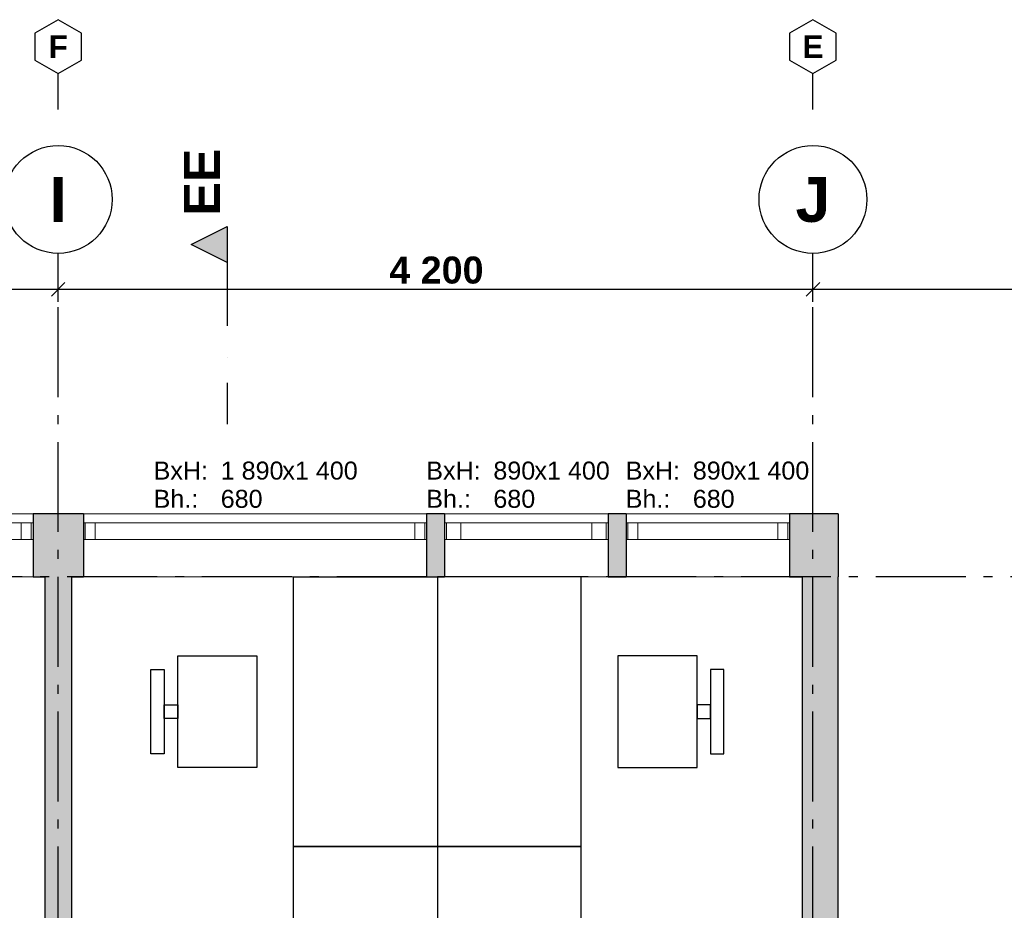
# Model space of a CAD drawing. Header units: millimetres. Extents: x -1691 to 62306, y -15633 to 21983.
# Tile 9 of 11: x 31886 to 37365, y 15345 to 20300. Entities that reach past the tile are written whole.
import ezdxf
from ezdxf.enums import TextEntityAlignment as Align

# ---------------------------------------------------------------- set-up
doc = ezdxf.new("R2010")
doc.units = ezdxf.units.MM
doc.header["$LTSCALE"] = 0.5
doc.header["$MEASUREMENT"] = 0
for name, pattern in [('Akselinje', [1500, 1000, -200, 100, -200]), ('PLINE', [0]), ('Prikk & stiplet', [1340.555525, 705.555534, -352.777767, 0, -282.222223])]:
    doc.linetypes.add(name, pattern=pattern)
for name, color, linetype in [('232- Ikke-bærende yttervegger (Skravur)(Nye konstruksjoner)', 7, 'Continuous'), ('232- Ikke-bærende yttervegger(Nye konstruksjoner)', 7, 'Continuous'), ('242- Ikke-bærende innervegger (Skravur)(Nye konstruksjoner)', 7, 'Continuous'), ('242- Ikke-bærende innervegger(Nye konstruksjoner)', 7, 'Continuous'), ('244- Vinduer_ dører_ foldevegger(Nye konstruksjoner)', 7, 'Continuous'), ('68-- Inventar (løst)(Nye konstruksjoner)', 7, 'Continuous'), ('82-- Modullinjer', 7, 'Continuous'), ('82-- Modullinjer(Nye konstruksjoner)', 7, 'Continuous'), ('842-M___1_100 Målsetting bygning', 7, 'Continuous'), ('852- Snittmarkør', 7, 'Continuous'), ('852- Teknisk_symbolsk informasjon_ bygning(Nye konstruksjoner)', 7, 'Continuous')]:
    doc.layers.add(name, color=color, linetype=linetype)
doc.layers.add('234- Vinduer_ dører_ porter(Nye konstruksjoner)', color=7, linetype='Continuous', lineweight=0)
doc.styles.add('GENERATED_STYLE_1', font='Arial.ttf')
doc.styles.add('GENERATED_STYLE_2', font='Arial Bold.ttf')
doc.dimstyles.new('GENERATED_STYLE__1', dxfattribs={"dimtxt": 150, "dimasz": 71.25, "dimexe": 0.18, "dimexo": 2000, "dimgap": 0, "dimtad": 1, "dimtih": 1, "dimtoh": 1, "dimdec": 0, "dimzin": 0, "dimdsep": 46, "dimtxsty": 'GENERATED_STYLE_2', "dimblk": 'ARROWHEAD_6', "dimblk1": 'ARROWHEAD_6', "dimblk2": 'ARROWHEAD_6', "dimcen": 0.09, "dimse1": 1, "dimse2": 1, "dimclrd": 256, "dimclre": 256, "dimclrt": 256, "dimadec": 1, "dimazin": 0, "dimtfac": 1, "dimtdec": 4, "dimtmove": 0, "dimatfit": 3, "dimfxl": 1, "dimtolj": 1, "dimtzin": 0, "dimarcsym": 0})

# ---------------------------------------------------------------- blocks, each defined once
blk = doc.blocks.new('Vindu_5')
at = {"layer": '234- Vinduer_ dører_ porter(Nye konstruksjoner)', "linetype": 'PLINE'}
for p, q in [((-455, 208), (455, 208)), ((-455, 0), (-445, 0)), ((-445, 0), (-389, 0)), ((-445, -92), (-445, 0)), ((-389, 0), (-389, -92)), ((-389, 0), (389, 0)), ((389, -92), (389, 0)), ((389, 0), (445, 0)), ((445, 0), (455, 0)), ((445, -92), (445, 0)), ((-445, -92), (-455, -92)), ((-389, -92), (-445, -92)), ((389, -92), (-389, -92)), ((445, -92), (389, -92)), ((455, -92), (445, -92)), ((-455, -142), (455, -142))]:
    blk.add_line(p, q, dxfattribs=at)
at = {"layer": '244- Vinduer_ dører_ foldevegger(Nye konstruksjoner)', "linetype": 'PLINE'}
for p, q in [((-455, 0), (-455, 208)), ((455, 0), (455, 208)), ((-455, -92), (-455, 0)), ((-455, -92), (-455, 0)), ((455, -92), (455, 0)), ((455, -92), (455, 0)), ((-455, -142), (-455, -92)), ((455, -142), (455, -92))]:
    blk.add_line(p, q, dxfattribs=at)
blk = doc.blocks.new('Vindustempel_6')
at = {"layer": '852- Teknisk_symbolsk informasjon_ bygning(Nye konstruksjoner)', "char_height": 100, "attachment_point": 1, "style": 'GENERATED_STYLE_1'}
for s, insert in [('\\A1;{\\pql;\\pt0,100;\\fArial|b0|i0|c0|p0;\\W1.000000;890\\fArial|b0|i0|c0|p0;\\W1.000000;\\A1{\\H.66x;\\S^  ;}\\fArial|b0|i0|c0|p0;\\W1.000000;\\fArial|b0|i0|c0|p0;\\W1.000000;\\A1{\\H.66x;\\S^  ;}}', (-83.6, 291.4)), ('\\A1;{\\pql;\\pt0,100;\\fArial|b0|i0|c0|p0;\\W1.000000;x1\xa0400\\fArial|b0|i0|c0|p0;\\W1.000000;\\A1{\\H.66x;\\S^  ;}\\fArial|b0|i0|c0|p0;\\W1.000000;\\fArial|b0|i0|c0|p0;\\W1.000000;\\A1{\\H.66x;\\S^  ;}}', (145.2, 291.4)), ('\\A1;{\\pql;\\pt0,100;\\fArial|b0|i0|c0|p0;\\W1.000000;680\\fArial|b0|i0|c0|p0;\\W1.000000;\\A1{\\H.66x;\\S^  ;}\\fArial|b0|i0|c0|p0;\\W1.000000;\\fArial|b0|i0|c0|p0;\\W1.000000;\\A1{\\H.66x;\\S^  ;}}', (-83.6, 134.3))]:
    blk.add_mtext(s, dxfattribs=dict(at, insert=insert))
at = {"layer": '852- Teknisk_symbolsk informasjon_ bygning(Nye konstruksjoner)', "style": 'GENERATED_STYLE_1'}
for tag, p in [('strUnitPrefix', (-457, 291.4)), ('strSillPrefix', (-457, 134.3))]:
    blk.add_attdef(tag, text='', height=100, dxfattribs=at).set_placement(p, align=Align.TOP_LEFT)
blk = doc.blocks.new('Vindu_6')
at = {"layer": '234- Vinduer_ dører_ porter(Nye konstruksjoner)', "linetype": 'PLINE'}
for p, q in [((-955, 208), (955, 208)), ((-955, 0), (-945, 0)), ((-945, 0), (-889, 0)), ((-945, -92), (-945, 0)), ((-889, 0), (-889, -92)), ((-889, 0), (889, 0)), ((889, -92), (889, 0)), ((889, 0), (945, 0)), ((945, 0), (955, 0)), ((945, -92), (945, 0)), ((-945, -92), (-955, -92)), ((-889, -92), (-945, -92)), ((889, -92), (-889, -92)), ((945, -92), (889, -92)), ((955, -92), (945, -92)), ((-955, -142), (955, -142))]:
    blk.add_line(p, q, dxfattribs=at)
at = {"layer": '244- Vinduer_ dører_ foldevegger(Nye konstruksjoner)', "linetype": 'PLINE'}
for p, q in [((-955, 0), (-955, 208)), ((955, 0), (955, 208)), ((-955, -92), (-955, 0)), ((-955, -92), (-955, 0)), ((955, -92), (955, 0)), ((955, -92), (955, 0)), ((-955, -142), (-955, -92)), ((955, -142), (955, -92))]:
    blk.add_line(p, q, dxfattribs=at)
blk = doc.blocks.new('Vindustempel_3')
at = {"layer": '852- Teknisk_symbolsk informasjon_ bygning(Nye konstruksjoner)', "char_height": 100, "attachment_point": 1, "style": 'GENERATED_STYLE_1'}
for s, insert in [('\\A1;{\\pql;\\pt0,100;\\fArial|b0|i0|c0|p0;\\W1.000000;1\xa0890\\fArial|b0|i0|c0|p0;\\W1.000000;\\A1{\\H.66x;\\S^  ;}\\fArial|b0|i0|c0|p0;\\W1.000000;\\fArial|b0|i0|c0|p0;\\W1.000000;\\A1{\\H.66x;\\S^  ;}}', (-190.8, 291.4)), ('\\A1;{\\pql;\\pt0,100;\\fArial|b0|i0|c0|p0;\\W1.000000;x1\xa0400\\fArial|b0|i0|c0|p0;\\W1.000000;\\A1{\\H.66x;\\S^  ;}\\fArial|b0|i0|c0|p0;\\W1.000000;\\fArial|b0|i0|c0|p0;\\W1.000000;\\A1{\\H.66x;\\S^  ;}}', (152.4, 291.4)), ('\\A1;{\\pql;\\pt0,100;\\fArial|b0|i0|c0|p0;\\W1.000000;680\\fArial|b0|i0|c0|p0;\\W1.000000;\\A1{\\H.66x;\\S^  ;}\\fArial|b0|i0|c0|p0;\\W1.000000;\\fArial|b0|i0|c0|p0;\\W1.000000;\\A1{\\H.66x;\\S^  ;}}', (-190.8, 134.3))]:
    blk.add_mtext(s, dxfattribs=dict(at, insert=insert))
at = {"layer": '852- Teknisk_symbolsk informasjon_ bygning(Nye konstruksjoner)', "style": 'GENERATED_STYLE_1'}
for tag, p in [('strUnitPrefix', (-564.2, 291.4)), ('strSillPrefix', (-564.2, 134.3))]:
    blk.add_attdef(tag, text='', height=100, dxfattribs=at).set_placement(p, align=Align.TOP_LEFT)
blk = doc.blocks.new('Vindu_7')
at = {"layer": '234- Vinduer_ dører_ porter(Nye konstruksjoner)', "linetype": 'PLINE'}
for p, q in [((-455, 208), (455, 208)), ((-455, 0), (-445, 0)), ((-445, 0), (-364, 0)), ((-445, -92), (-445, 0)), ((-364, 0), (-364, -92)), ((-364, 0), (364, 0)), ((364, -92), (364, 0)), ((364, 0), (445, 0)), ((445, 0), (455, 0)), ((445, -92), (445, 0)), ((-445, -92), (-455, -92)), ((-364, -92), (-445, -92)), ((364, -92), (-364, -92)), ((445, -92), (364, -92)), ((455, -92), (445, -92)), ((-455, -142), (455, -142))]:
    blk.add_line(p, q, dxfattribs=at)
at = {"layer": '244- Vinduer_ dører_ foldevegger(Nye konstruksjoner)', "linetype": 'PLINE'}
for p, q in [((-455, 0), (-455, 208)), ((455, 0), (455, 208)), ((-455, -92), (-455, 0)), ((-455, -92), (-455, 0)), ((455, -92), (455, 0)), ((455, -92), (455, 0)), ((-455, -142), (-455, -92)), ((455, -142), (455, -92))]:
    blk.add_line(p, q, dxfattribs=at)
blk = doc.blocks.new('Vindustempel_7')
at = {"layer": '852- Teknisk_symbolsk informasjon_ bygning(Nye konstruksjoner)', "char_height": 100, "attachment_point": 1, "style": 'GENERATED_STYLE_1'}
for s, insert in [('\\A1;{\\pql;\\pt0,100;\\fArial|b0|i0|c0|p0;\\W1.000000;890\\fArial|b0|i0|c0|p0;\\W1.000000;\\A1{\\H.66x;\\S^  ;}\\fArial|b0|i0|c0|p0;\\W1.000000;\\fArial|b0|i0|c0|p0;\\W1.000000;\\A1{\\H.66x;\\S^  ;}}', (-183.6, 291.4)), ('\\A1;{\\pql;\\pt0,100;\\fArial|b0|i0|c0|p0;\\W1.000000;x1\xa0400\\fArial|b0|i0|c0|p0;\\W1.000000;\\A1{\\H.66x;\\S^  ;}\\fArial|b0|i0|c0|p0;\\W1.000000;\\fArial|b0|i0|c0|p0;\\W1.000000;\\A1{\\H.66x;\\S^  ;}}', (45.2, 291.4)), ('\\A1;{\\pql;\\pt0,100;\\fArial|b0|i0|c0|p0;\\W1.000000;680\\fArial|b0|i0|c0|p0;\\W1.000000;\\A1{\\H.66x;\\S^  ;}\\fArial|b0|i0|c0|p0;\\W1.000000;\\fArial|b0|i0|c0|p0;\\W1.000000;\\A1{\\H.66x;\\S^  ;}}', (-183.6, 134.3))]:
    blk.add_mtext(s, dxfattribs=dict(at, insert=insert))
at = {"layer": '852- Teknisk_symbolsk informasjon_ bygning(Nye konstruksjoner)', "style": 'GENERATED_STYLE_1'}
for tag, p in [('strUnitPrefix', (-557, 291.4)), ('strSillPrefix', (-557, 134.3))]:
    blk.add_attdef(tag, text='', height=100, dxfattribs=at).set_placement(p, align=Align.TOP_LEFT)
blk = doc.blocks.new('Standard grid marker')
at = {"layer": '82-- Modullinjer', "linetype": 'Akselinje'}
for p, q in [((200, 0), (18800, 0)), ((18800, 0), (19000, 0))]:
    blk.add_line(p, q, dxfattribs=at)
at = {"layer": '82-- Modullinjer', "linetype": 'PLINE'}
blk.add_circle((19300, 0), 300, dxfattribs=at)
at = {"layer": '82-- Modullinjer', "linetype": 'Akselinje'}
blk.add_point((18800, 0), dxfattribs=at)
blk.add_point((18800, 0), dxfattribs=at)
at = {"layer": '82-- Modullinjer', "style": 'GENERATED_STYLE_2'}
blk.add_attdef('AC_MarkerText_1', text='', height=250, rotation=270, dxfattribs=at).set_placement((19482.1, -57.1), align=Align.TOP_CENTER)
blk = doc.blocks.new('Standard grid marker_5')
at = {"layer": '82-- Modullinjer(Nye konstruksjoner)', "linetype": 'Akselinje'}
blk.add_line((200, 0), (53500, 0), dxfattribs=at)
at = {"layer": '82-- Modullinjer(Nye konstruksjoner)', "style": 'GENERATED_STYLE_2'}
blk.add_attdef('AC_MarkerText_1', text='', height=250, rotation=180, dxfattribs=at).set_placement((54000, -239.3), align=Align.TOP_CENTER)
blk = doc.blocks.new('Kontorlayout enkel')
at = {"layer": '68-- Inventar (løst)(Nye konstruksjoner)', "linetype": 'PLINE', "flags": 128}
for points in [[(0, 0), (-1500, 0), (-1500, -800), (0, -800)], [(-440, -1005), (-1060, -1005), (-1060, -1445), (-440, -1445)], [(-787.5, -1445), (-787.5, -1520), (-712.5, -1520), (-712.5, -1445)], [(-515, -1595), (-515, -1520), (-985, -1520), (-985, -1595)]]:
    blk.add_lwpolyline(points, close=True, dxfattribs=at)
blk = doc.blocks.new('Standard grid marker_9')
at = {"layer": '82-- Modullinjer', "linetype": 'PLINE'}
for p, q in [((275, 129.9), (200, 0)), ((425, 129.9), (275, 129.9)), ((500, 0), (425, 129.9)), ((200, 0), (275, -129.9)), ((425, -129.9), (500, 0)), ((275, -129.9), (425, -129.9))]:
    blk.add_line(p, q, dxfattribs=at)
at = {"layer": '82-- Modullinjer', "linetype": 'Akselinje'}
for p, q in [((0, 0), (200, 0)), ((0, 0), (0, 0)), ((200, 0), (200, 0))]:
    blk.add_line(p, q, dxfattribs=at)
blk.add_point((200, 0), dxfattribs=at)
blk.add_point((200, 0), dxfattribs=at)
at = {"layer": '82-- Modullinjer', "style": 'GENERATED_STYLE_2'}
blk.add_attdef('AC_MarkerText_1', text='', height=125, rotation=270, dxfattribs=at).set_placement((441.1, -28.6), align=Align.TOP_CENTER)
blk = doc.blocks.new('*D130')
at = {"layer": '842-M___1_100 Målsetting bygning', "linetype": 'PLINE'}
for p, q in [((27900, 18729.7), (27900, 18870.3)), ((32100, 18729.7), (32100, 18870.3)), ((27937.5, 18837.5), (27862.5, 18762.5)), ((27900, 18800), (32100, 18800)), ((32137.5, 18837.5), (32062.5, 18762.5))]:
    blk.add_line(p, q, dxfattribs=at)
at = {"layer": '842-M___1_100 Målsetting bygning', "insert": (29742.6, 18830), "char_height": 150, "attachment_point": 7, "style": 'GENERATED_STYLE_2'}
blk.add_mtext('\\A1;{\\pql;\\fArial|b1|i0|c0|p0;\\W1.000000;4\xa0200}', dxfattribs=at)
blk = doc.blocks.new('ARROWHEAD_6')
at = {"linetype": 'Continuous'}
for p, q in [((0, 0), (-1, 0)), ((-0.5, -0.5), (0.5, 0.5))]:
    blk.add_line(p, q, dxfattribs=at)
blk = doc.blocks.new('*D131')
at = {"layer": '842-M___1_100 Målsetting bygning', "linetype": 'PLINE'}
for p, q in [((32100, 18729.7), (32100, 18870.3)), ((36300, 18729.7), (36300, 18870.3)), ((32137.5, 18837.5), (32062.5, 18762.5)), ((32100, 18800), (36300, 18800)), ((36337.5, 18837.5), (36262.5, 18762.5))]:
    blk.add_line(p, q, dxfattribs=at)
at = {"layer": '842-M___1_100 Målsetting bygning', "insert": (33942.6, 18830), "char_height": 150, "attachment_point": 7, "style": 'GENERATED_STYLE_2'}
blk.add_mtext('\\A1;{\\pql;\\fArial|b1|i0|c0|p0;\\W1.000000;4\xa0200}', dxfattribs=at)
blk = doc.blocks.new('*D132')
at = {"layer": '842-M___1_100 Målsetting bygning', "linetype": 'PLINE'}
for p, q in [((36300, 18729.7), (36300, 18870.3)), ((40500, 18729.7), (40500, 18870.3)), ((36337.5, 18837.5), (36262.5, 18762.5)), ((36300, 18800), (40500, 18800)), ((40537.5, 18837.5), (40462.5, 18762.5))]:
    blk.add_line(p, q, dxfattribs=at)
at = {"layer": '842-M___1_100 Målsetting bygning', "insert": (38142.6, 18830), "char_height": 150, "attachment_point": 7, "style": 'GENERATED_STYLE_2'}
blk.add_mtext('\\A1;{\\pql;\\fArial|b1|i0|c0|p0;\\W1.000000;4\xa0200}', dxfattribs=at)

msp = doc.modelspace()

# ---------------------------------------------------------------- hatches: boundary and pattern name
at = {"layer": '232- Ikke-bærende yttervegger (Skravur)(Nye konstruksjoner)', "linetype": 'Continuous'}
for points in [[(32240, 17550), (31960, 17550), (31960, 17200), (32240, 17200)], [(34150, 17200), (34250, 17200), (34250, 17550), (34150, 17550)], [(35260, 17550), (35160, 17550), (35160, 17200), (35260, 17200)], [(36240, 17550), (36170, 17550), (36170, 17200), (36240, 17200)], [(36440, 17550), (36240, 17200), (36440, 17200)], [(36240, 17550), (36240, 17200), (36440, 17550)], [(36240, 17200), (36240, 14190), (36440, 14190), (36440, 17200)]]:
    msp.add_hatch(color=256, dxfattribs=at).paths.add_polyline_path(points)
at = {"layer": '242- Ikke-bærende innervegger (Skravur)(Nye konstruksjoner)', "linetype": 'Continuous'}
msp.add_hatch(color=256, dxfattribs=at).paths.add_polyline_path([(32025, 17200), (32025, 12710), (32175, 12710), (32175, 17200)])
at = {"layer": '852- Snittmarkør', "linetype": 'Continuous'}
msp.add_hatch(color=256, dxfattribs=at).paths.add_polyline_path([(33039.5, 19150), (32839.5, 19050), (33039.5, 18950)])

# ---------------------------------------------------------------- linework, layer by layer
at = {"layer": '232- Ikke-bærende yttervegger(Nye konstruksjoner)', "linetype": 'PLINE'}
for p, q in [((31960, 17550), (31960, 17500)), ((32240, 17550), (32240, 17500)), ((34150, 17550), (34150, 17500)), ((34250, 17550), (34250, 17500)), ((35160, 17550), (35160, 17500)), ((35260, 17550), (35260, 17500)), ((36170, 17550), (36170, 17500)), ((31960, 17500), (31960, 17408)), ((32240, 17500), (32240, 17408)), ((34150, 17500), (34150, 17408)), ((34250, 17500), (34250, 17408)), ((35160, 17500), (35160, 17408)), ((35260, 17500), (35260, 17408)), ((36170, 17500), (36170, 17408)), ((31960, 17408), (31960, 17200)), ((32240, 17408), (32240, 17200)), ((34150, 17408), (34150, 17200)), ((34250, 17408), (34250, 17200)), ((35160, 17408), (35160, 17200)), ((35260, 17408), (35260, 17200)), ((36170, 17408), (36170, 17200))]:
    msp.add_line(p, q, dxfattribs=at)
at = {"layer": '232- Ikke-bærende yttervegger(Nye konstruksjoner)', "linetype": 'PLINE', "flags": 128}
for points in [[(32240, 17550), (31960, 17550)], [(34250, 17550), (34150, 17550)], [(35260, 17550), (35160, 17550)], [(36440, 17550), (36170, 17550)], [(36440, 17550), (36440, 17200)], [(31960, 17200), (32025, 17200)], [(32175, 17200), (32240, 17200)], [(34150, 17200), (34250, 17200)], [(35160, 17200), (35260, 17200)], [(36170, 17200), (36240, 17200)], [(36240, 17200), (36240, 14190)], [(36440, 14190), (36440, 17200)]]:
    msp.add_lwpolyline(points, dxfattribs=at)
at = {"layer": '242- Ikke-bærende innervegger(Nye konstruksjoner)', "linetype": 'PLINE', "flags": 128}
for points in [[(32025, 17200), (32025, 13740)], [(32175, 12710), (32175, 17200)]]:
    msp.add_lwpolyline(points, dxfattribs=at)
at = {"layer": '852- Snittmarkør', "linetype": 'Prikk & stiplet'}
msp.add_line((33039.5, 18950), (33039.5, 18050), dxfattribs=at)
at = {"layer": '852- Snittmarkør', "linetype": 'PLINE', "flags": 128}
msp.add_lwpolyline([(33039.5, 19150), (33039.5, 18950), (32839.5, 19050)], close=True, dxfattribs=at)

# ---------------------------------------------------------------- block references
at = {"layer": '244- Vinduer_ dører_ foldevegger(Nye konstruksjoner)', "linetype": 'PLINE', "xscale": -1, "zscale": 1000, "rotation": 180}
for p in [(31005, 17408), (33195, 17408)]:
    msp.add_blockref('Vindu_6', p, dxfattribs=at)
at = {"layer": '244- Vinduer_ dører_ foldevegger(Nye konstruksjoner)', "linetype": 'PLINE', "zscale": 1000, "rotation": 180}
for name, p in [('Vindu_7', (34705, 17408)), ('Vindu_5', (35715, 17408))]:
    msp.add_blockref(name, p, dxfattribs=at)
at = {"layer": '68-- Inventar (løst)(Nye konstruksjoner)', "linetype": 'PLINE', "xscale": -1, "zscale": 1000, "rotation": 270}
for p in [(34210, 17200), (34210, 15700)]:
    msp.add_blockref('Kontorlayout enkel', p, dxfattribs=at)
at = {"layer": '68-- Inventar (løst)(Nye konstruksjoner)', "linetype": 'PLINE', "zscale": 1000, "rotation": 90}
for p in [(34210, 17200), (34210, 15700)]:
    msp.add_blockref('Kontorlayout enkel', p, dxfattribs=at)
at = {"layer": '82-- Modullinjer', "linetype": 'PLINE'}
ref = msp.add_blockref('Standard grid marker_9', (32100, 19800), dxfattribs=dict(at, zscale=1000, rotation=90))
ref.add_attrib('AC_MarkerText_1', 'F', dxfattribs={"color": 8, "height": 125, "rotation": 360, "style": 'GENERATED_STYLE_2'}).set_placement((32100, 20212.5), align=Align.TOP_CENTER)
ref = msp.add_blockref('Standard grid marker_9', (36300, 19800), dxfattribs=dict(at, zscale=1000, rotation=90))
ref.add_attrib('AC_MarkerText_1', 'E', dxfattribs={"color": 8, "height": 125, "rotation": 360, "style": 'GENERATED_STYLE_2'}).set_placement((36300, 20212.5), align=Align.TOP_CENTER)
ref = msp.add_blockref('Standard grid marker', (32100, 0), dxfattribs=dict(at, zscale=1000, rotation=90))
ref.add_attrib('AC_MarkerText_1', 'I', dxfattribs={"color": 8, "height": 250, "rotation": 360, "style": 'GENERATED_STYLE_2'}).set_placement((32100, 19425), align=Align.TOP_CENTER)
ref = msp.add_blockref('Standard grid marker', (36300, 0), dxfattribs=dict(at, zscale=1000, rotation=90))
ref.add_attrib('AC_MarkerText_1', 'J', dxfattribs={"color": 8, "height": 250, "rotation": 360, "style": 'GENERATED_STYLE_2'}).set_placement((36300, 19425), align=Align.TOP_CENTER)
at = {"layer": '82-- Modullinjer(Nye konstruksjoner)', "linetype": 'PLINE', "zscale": 1000, "rotation": 180}
msp.add_blockref('Standard grid marker_5', (54600, 17200), dxfattribs=at)
at = {"layer": '852- Teknisk_symbolsk informasjon_ bygning(Nye konstruksjoner)'}
ref = msp.add_blockref('Vindustempel_3', (33195, 17550), dxfattribs=at)
ref.add_attrib('strUnitPrefix', 'BxH:', dxfattribs={"color": 7, "height": 100, "style": 'GENERATED_STYLE_1'}).set_placement((32630.8, 17841.4), align=Align.TOP_LEFT)
ref.add_attrib('strSillPrefix', 'Bh.:', dxfattribs={"color": 7, "height": 100, "style": 'GENERATED_STYLE_1'}).set_placement((32630.8, 17684.3), align=Align.TOP_LEFT)
ref = msp.add_blockref('Vindustempel_7', (34705, 17550), dxfattribs=at)
ref.add_attrib('strUnitPrefix', 'BxH:', dxfattribs={"color": 7, "height": 100, "style": 'GENERATED_STYLE_1'}).set_placement((34148, 17841.4), align=Align.TOP_LEFT)
ref.add_attrib('strSillPrefix', 'Bh.:', dxfattribs={"color": 7, "height": 100, "style": 'GENERATED_STYLE_1'}).set_placement((34148, 17684.3), align=Align.TOP_LEFT)
ref = msp.add_blockref('Vindustempel_6', (35715, 17550), dxfattribs=at)
ref.add_attrib('strUnitPrefix', 'BxH:', dxfattribs={"color": 7, "height": 100, "style": 'GENERATED_STYLE_1'}).set_placement((35258, 17841.4), align=Align.TOP_LEFT)
ref.add_attrib('strSillPrefix', 'Bh.:', dxfattribs={"color": 7, "height": 100, "style": 'GENERATED_STYLE_1'}).set_placement((35258, 17684.3), align=Align.TOP_LEFT)

# ---------------------------------------------------------------- texts
at = {"layer": '852- Snittmarkør', "insert": (32999.5, 19210), "char_height": 200, "attachment_point": 7, "rotation": 90, "style": 'GENERATED_STYLE_2'}
msp.add_mtext('\\A1;{\\pql;\\pt0;\\fArial|b1|i0|c0|p0;\\W1.000000;EE}', dxfattribs=at)

# ---------------------------------------------------------------- dimensions: what is measured, and where the dimension line sits
at = {"layer": '842-M___1_100 Målsetting bygning', "linetype": 'Continuous'}
for base, p1, p2, picture, middle in [((32100, 18800), (27900, 17765), (32100, 18348.8), '*D130', (30007.5, 18905)), ((36300, 18800), (32100, 18348.8), (36300, 18477.7), '*D131', (34207.5, 18905)), ((40500, 18800), (36300, 18477.7), (40500, 17244.1), '*D132', (38407.5, 18905))]:
    dim = msp.add_linear_dim(base=base, p1=p1, p2=p2, dimstyle='GENERATED_STYLE__1', dxfattribs=at)
    dim.commit()
    dim.dimension.update_dxf_attribs({"geometry": picture, "text_midpoint": middle, "dimtype": 160})

doc.saveas('drawing.dxf')
